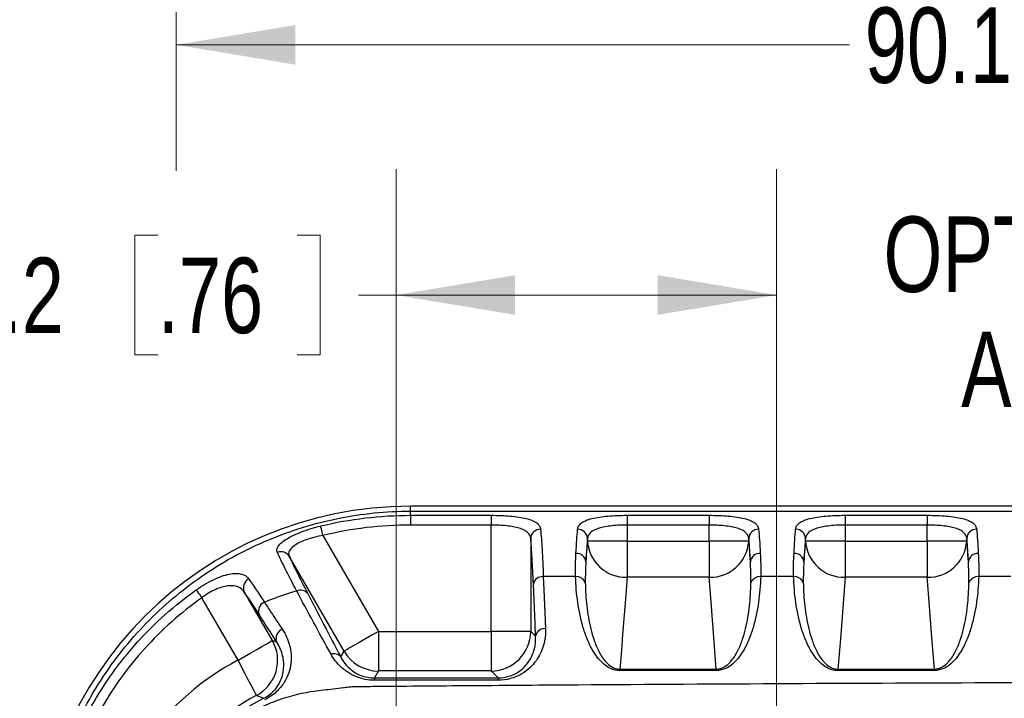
# Model space of a CAD drawing. Header units: millimetres. Extents: x 10 to 272, y 8 to 208.
# Tile 11 of 45: x 56 to 81, y 60 to 77. Entities that reach past the tile are written whole.
import ezdxf

# ---------------------------------------------------------------- set-up
doc = ezdxf.new("R2010")
doc.units = ezdxf.units.MM
doc.linetypes.add('CENTERX2', pattern=[20.32, 12.7, -2.54, 2.54, -2.54])
doc.styles.add('SLDTEXTSTYLE0', font='TXT', dxfattribs={"width": 0.75})
doc.dimstyles.new('SLDDIMSTYLE2', dxfattribs={"dimtxt": 1.905, "dimasz": 3, "dimexe": 0, "dimexo": 0.0625, "dimgap": 0.47625, "dimtad": 0, "dimtih": 1, "dimtoh": 1, "dimdec": 1, "dimlfac": 2, "dimrnd": 1e-09, "dimzin": 12, "dimdsep": 46, "dimtxsty": 'SLDTEXTSTYLE0', "dimsah": 1, "dimcen": 0.09, "dimadec": 0, "dimazin": 3, "dimtfac": 1, "dimtdec": 1, "dimtofl": 0, "dimtmove": 0, "dimatfit": 3, "dimfxl": 1, "dimfrac": 2, "dimtolj": 1, "dimtzin": 12, "dimarcsym": 0})

# ---------------------------------------------------------------- blocks, each defined once
blk = doc.blocks.new('_D_7')
at = {"color": 7, "linetype": 'Continuous', "lineweight": 18}
for p, q in [((105.481, 97.084), (105.481, 73.266)), ((60.411, 96.724), (60.411, 73.266)), ((83.866, 77.953), (83.286, 77.953)), ((83.286, 77.953), (83.286, 74.929)), ((88.793, 77.953), (89.373, 77.953)), ((89.373, 77.953), (89.373, 74.929)), ((60.411, 76.441), (77.392, 76.441)), ((105.481, 76.441), (90.34, 76.441)), ((83.286, 74.929), (83.866, 74.929)), ((89.373, 74.929), (88.793, 74.929))]:
    blk.add_line(p, q, dxfattribs=at)
for points in [[(60.411, 76.441), (63.411, 75.941), (63.411, 76.941)], [(105.481, 76.441), (102.481, 76.941), (102.481, 75.941)]]:
    blk.add_solid(points, dxfattribs=at)
at = {"color": 7, "linetype": 'Continuous', "lineweight": 18, "char_height": 1.905, "attachment_point": 1, "style": 'SLDTEXTSTYLE0'}
for s, insert in [('90.1', (77.779, 77.385)), ('3.55', (83.866, 77.385))]:
    blk.add_mtext(s, dxfattribs=dict(at, insert=insert))
blk = doc.blocks.new('_D_10')
at = {"color": 7, "linetype": 'Continuous', "lineweight": 18}
for p, q in [((65.955, 53.481), (65.955, 73.303)), ((75.555, 55.566), (75.555, 73.303)), ((59.945, 71.64), (59.364, 71.64)), ((59.364, 71.64), (59.364, 68.616)), ((63.464, 71.64), (64.044, 71.64)), ((64.044, 71.64), (64.044, 68.616)), ((65.955, 70.128), (65.011, 70.128)), ((75.555, 70.128), (65.955, 70.128)), ((59.364, 68.616), (59.945, 68.616)), ((64.044, 68.616), (63.464, 68.616))]:
    blk.add_line(p, q, dxfattribs=at)
for points in [[(65.955, 70.128), (68.955, 69.628), (68.955, 70.628)], [(75.555, 70.128), (72.555, 70.628), (72.555, 69.628)]]:
    blk.add_solid(points, dxfattribs=at)
at = {"color": 7, "linetype": 'Continuous', "lineweight": 18, "char_height": 1.905, "attachment_point": 1, "style": 'SLDTEXTSTYLE0'}
for s, insert in [('19.2', (53.857, 71.072)), ('.76', (59.945, 71.072))]:
    blk.add_mtext(s, dxfattribs=dict(at, insert=insert))
blk = doc.blocks.new('SW_NOTE_9')
at = {"color": 0, "linetype": 'Continuous', "lineweight": 0, "char_height": 1.905, "attachment_point": 2, "style": 'SLDTEXTSTYLE0'}
for s, insert in [('OPTICAL', (5.149, 2.456)), ('AXIS', (5.197, -0.449))]:
    blk.add_mtext(s, dxfattribs=dict(at, insert=insert))

msp = doc.modelspace()

# ---------------------------------------------------------------- linework, layer by layer
at = {"color": 7, "linetype": 'CENTERX2', "lineweight": 18}
msp.add_line((75.555, 42.073), (75.555, 66.519), dxfattribs=at)
at = {"color": 7, "linetype": 'Continuous', "lineweight": 25}
for p, q in [((66.318, 64.675), (66.318, 64.799)), ((84.818, 64.799), (66.318, 64.799)), ((66.318, 64.57), (66.318, 64.675)), ((66.318, 64.675), (84.818, 64.675)), ((66.318, 64.57), (68.353, 64.57)), ((66.318, 64.57), (66.318, 64.324)), ((68.353, 64.57), (68.353, 64.324)), ((71.784, 64.57), (73.853, 64.57)), ((71.784, 64.57), (71.784, 64.324)), ((73.853, 64.57), (73.853, 64.324)), ((77.284, 64.57), (79.353, 64.57)), ((77.284, 64.57), (77.284, 64.324)), ((79.353, 64.57), (79.353, 64.324)), ((68.353, 64.324), (66.318, 64.324)), ((68.353, 61.641), (68.353, 64.324)), ((71.784, 64.324), (71.784, 63.919)), ((73.853, 64.324), (71.784, 64.324)), ((73.853, 63.919), (73.853, 64.324)), ((77.284, 64.324), (77.284, 63.919)), ((79.353, 64.324), (77.284, 64.324)), ((79.353, 63.919), (79.353, 64.324)), ((64.111, 64.062), (65.509, 61.641)), ((69.352, 63.985), (69.352, 61.641)), ((70.785, 63.919), (70.785, 63.985)), ((71.784, 63.919), (70.785, 63.919)), ((71.784, 63.919), (71.784, 63.006)), ((71.784, 63.919), (73.853, 63.919)), ((74.852, 63.919), (73.853, 63.919)), ((73.853, 63.919), (73.853, 63.006)), ((74.852, 63.985), (74.852, 63.919)), ((76.285, 63.919), (76.285, 63.985)), ((77.284, 63.919), (76.285, 63.919)), ((77.284, 63.919), (77.284, 63.006)), ((77.284, 63.919), (79.353, 63.919)), ((80.352, 63.919), (79.353, 63.919)), ((79.353, 63.919), (79.353, 63.006)), ((80.352, 63.985), (80.352, 63.919)), ((64.643, 61.141), (63.261, 63.536)), ((70.484, 63.022), (69.67, 63.022)), ((73.853, 63.006), (71.784, 63.006)), ((75.984, 63.022), (75.153, 63.022)), ((79.353, 63.006), (77.284, 63.006)), ((81.467, 63.022), (80.653, 63.022)), ((62.127, 62.634), (62.833, 61.411)), ((61.968, 60.911), (61.056, 62.491)), ((65.509, 61.641), (65.509, 60.642)), ((65.509, 61.641), (68.353, 61.641)), ((69.352, 61.641), (68.353, 61.641)), ((68.353, 61.641), (68.353, 60.642)), ((69.352, 61.641), (69.474, 61.519)), ((64.559, 60.995), (64.643, 61.141)), ((65.509, 60.642), (65.407, 60.466)), ((68.353, 60.642), (65.509, 60.642)), ((68.528, 60.466), (68.353, 60.642)), ((71.602, 60.69), (71.602, 60.652)), ((71.602, 60.69), (74.034, 60.69)), ((74.034, 60.652), (71.602, 60.652)), ((74.034, 60.69), (74.034, 60.652)), ((77.102, 60.69), (77.102, 60.652)), ((77.102, 60.69), (79.534, 60.69)), ((79.534, 60.652), (77.102, 60.652)), ((79.534, 60.69), (79.534, 60.652)), ((65.407, 60.466), (65.407, 60.407)), ((65.407, 60.466), (68.528, 60.466)), ((68.528, 60.407), (65.407, 60.407)), ((68.528, 60.466), (68.528, 60.407))]:
    msp.add_line(p, q, dxfattribs=at)
at = {"color": 7, "linetype": 'Continuous', "lineweight": 25, "flags": 128}
for points in [[(64.111, 64.062), (64.101, 64.104), (64.091, 64.145), (64.081, 64.184), (64.073, 64.219), (64.066, 64.249), (64.06, 64.273), (64.055, 64.291), (64.053, 64.301)], [(70.744, 63.398), (70.772, 63.759), (70.785, 63.919)], [(74.852, 63.919), (74.882, 63.536), (74.893, 63.398)], [(76.244, 63.398), (76.272, 63.759), (76.285, 63.919)], [(80.352, 63.919), (80.382, 63.536), (80.393, 63.398)], [(69.67, 63.022), (69.683, 62.699), (69.724, 61.71)], [(71.784, 63.006), (71.741, 62.457), (71.671, 61.566), (71.639, 61.162), (71.602, 60.69)], [(74.034, 60.69), (73.972, 61.488), (73.902, 62.379), (73.859, 62.919), (73.853, 63.006)], [(77.284, 63.006), (77.241, 62.457), (77.171, 61.566), (77.139, 61.162), (77.102, 60.69)], [(79.534, 60.69), (79.472, 61.488), (79.402, 62.379), (79.359, 62.919), (79.353, 63.006)], [(60.915, 62.689), (60.923, 62.678), (60.934, 62.662), (60.949, 62.642), (60.966, 62.617), (60.987, 62.588), (61.009, 62.558), (61.032, 62.525), (61.056, 62.491)], [(69.474, 61.519), (69.461, 61.842), (69.42, 62.832)], [(65.509, 61.641), (65.343, 61.546), (65.184, 61.454), (65.037, 61.369), (64.907, 61.294), (64.799, 61.231), (64.718, 61.184), (64.665, 61.154), (64.643, 61.141)], [(61.968, 60.911), (62.133, 61.007), (62.292, 61.099), (62.439, 61.184), (62.569, 61.259), (62.677, 61.321), (62.759, 61.368), (62.812, 61.399), (62.833, 61.411)], [(61.968, 60.911), (62.056, 60.742), (62.141, 60.579), (62.219, 60.428), (62.288, 60.295), (62.346, 60.185), (62.389, 60.101), (62.417, 60.047), (62.429, 60.025)]]:
    msp.add_lwpolyline(points, dxfattribs=at)
at = {"color": 7, "linetype": 'Continuous', "lineweight": 25}
for centre, radius, start, end in [((66.318, 55.325), 9.474, 90, 180), ((69.597, 63.973), 0.246, 88.9454, 177.1401), ((70.539, 63.973), 0.246, 2.86, 91.0545), ((75.097, 63.973), 0.246, 88.9455, 177.14), ((76.039, 63.973), 0.246, 2.86, 91.0545), ((80.597, 63.973), 0.246, 88.9455, 177.14), ((71.758, 63.981), 0.976, 183.6317, 271.5073), ((73.878, 63.981), 0.976, 268.4927, 356.3683), ((77.258, 63.981), 0.976, 183.6317, 271.5073), ((79.378, 63.981), 0.976, 268.4927, 356.3683), ((63.054, 63.406), 0.244, 32.085, 112.361), ((70.507, 63.371), 0.238, 6.3707, 93.1086), ((75.13, 63.371), 0.238, 86.8913, 173.6294), ((76.007, 63.371), 0.238, 6.3706, 93.1087), ((80.63, 63.371), 0.238, 86.8914, 173.6293), ((62.347, 62.741), 0.245, 114.979, 205.7279), ((69.649, 62.79), 0.233, 84.8763, 169.8068), ((70.507, 62.786), 0.237, 20.3932, 95.6833), ((75.13, 62.786), 0.237, 84.3166, 159.6067), ((76.007, 62.786), 0.237, 20.3933, 95.6834), ((80.63, 62.786), 0.237, 84.3167, 159.6068), ((63.548, 62.458), 0.224, 37.4989, 116.2389), ((62.724, 62.154), 0.24, 111.8841, 201.2033), ((63.168, 61.464), 0.242, 109.4304, 200.395), ((68.351, 61.642), 1.001, 270.0817, 359.9183), ((69.703, 61.478), 0.233, 84.8763, 169.8068), ((61.966, 60.912), 1.001, 297.5661, 29.9137), ((65.509, 61.642), 1.001, 210.0427, 269.9573), ((64.951, 55.175), 6.466, 117.4798, 144.3815), ((64.391, 60.866), 0.212, 37.6906, 111.408), ((64.951, 55.175), 5.466, 117.4798, 144.3815)]:
    msp.add_arc(centre, radius, start, end, dxfattribs=at)
for points, knots in [([(57.013, 55.325), (57.012, 55.942), (57.072, 56.549), (57.249, 57.444), (57.322, 57.74), (57.5, 58.328), (57.603, 58.618), (57.952, 59.465), (58.238, 60.001), (58.745, 60.765), (58.928, 61.013), (59.315, 61.486), (59.518, 61.712), (59.946, 62.142), (60.17, 62.347), (60.639, 62.734), (60.885, 62.918), (61.648, 63.432), (62.183, 63.719), (63.021, 64.07), (63.306, 64.174), (63.89, 64.354), (64.189, 64.43), (64.789, 64.552), (65.092, 64.598), (65.702, 64.66), (66.01, 64.675), (66.318, 64.675)], [0, 0, 0, 0, 0.125, 0.125, 0.1875, 0.1875, 0.25, 0.25, 0.375, 0.375, 0.4375, 0.4375, 0.5, 0.5, 0.5625, 0.5625, 0.625, 0.625, 0.75, 0.75, 0.8125, 0.8125, 0.875, 0.875, 0.9375, 0.9375, 1, 1, 1, 1]), ([(64.053, 64.301), (64.424, 64.392), (64.801, 64.458), (65.556, 64.548), (65.936, 64.57), (66.318, 64.57)], [0, 0, 0, 0, 0.5, 0.5, 1, 1, 1, 1]), ([(68.353, 64.57), (68.521, 64.57), (68.687, 64.564), (68.914, 64.544), (68.988, 64.536), (69.123, 64.515), (69.184, 64.503), (69.298, 64.474), (69.349, 64.457), (69.436, 64.42), (69.473, 64.4), (69.534, 64.354), (69.557, 64.329), (69.59, 64.276), (69.599, 64.248), (69.602, 64.218)], [0, 0, 0, 0, 0.25, 0.25, 0.375, 0.375, 0.5, 0.5, 0.625, 0.625, 0.75, 0.75, 0.875, 0.875, 1, 1, 1, 1]), ([(70.535, 64.218), (70.537, 64.248), (70.547, 64.277), (70.58, 64.33), (70.603, 64.355), (70.694, 64.423), (70.783, 64.46), (70.953, 64.503), (71.016, 64.515), (71.151, 64.536), (71.223, 64.544), (71.375, 64.557), (71.455, 64.562), (71.617, 64.569), (71.7, 64.57), (71.784, 64.57)], [0, 0, 0, 0, 0.125, 0.125, 0.25, 0.25, 0.5, 0.5, 0.625, 0.625, 0.75, 0.75, 0.875, 0.875, 1, 1, 1, 1]), ([(73.853, 64.57), (74.021, 64.57), (74.187, 64.564), (74.414, 64.544), (74.488, 64.536), (74.623, 64.515), (74.684, 64.503), (74.798, 64.474), (74.849, 64.457), (74.936, 64.42), (74.973, 64.4), (75.034, 64.354), (75.057, 64.329), (75.09, 64.276), (75.099, 64.248), (75.102, 64.218)], [0, 0, 0, 0, 0.25, 0.25, 0.375, 0.375, 0.5, 0.5, 0.625, 0.625, 0.75, 0.75, 0.875, 0.875, 1, 1, 1, 1]), ([(76.035, 64.218), (76.037, 64.248), (76.047, 64.277), (76.08, 64.33), (76.103, 64.355), (76.194, 64.423), (76.283, 64.46), (76.453, 64.503), (76.516, 64.515), (76.651, 64.536), (76.723, 64.544), (76.875, 64.557), (76.955, 64.562), (77.117, 64.569), (77.2, 64.57), (77.284, 64.57)], [0, 0, 0, 0, 0.125, 0.125, 0.25, 0.25, 0.5, 0.5, 0.625, 0.625, 0.75, 0.75, 0.875, 0.875, 1, 1, 1, 1]), ([(79.353, 64.57), (79.521, 64.57), (79.687, 64.564), (79.914, 64.544), (79.988, 64.536), (80.123, 64.515), (80.184, 64.503), (80.298, 64.474), (80.349, 64.457), (80.436, 64.42), (80.473, 64.4), (80.534, 64.354), (80.557, 64.329), (80.59, 64.276), (80.599, 64.248), (80.602, 64.218)], [0, 0, 0, 0, 0.25, 0.25, 0.375, 0.375, 0.5, 0.5, 0.625, 0.625, 0.75, 0.75, 0.875, 0.875, 1, 1, 1, 1]), ([(62.961, 63.632), (62.949, 63.657), (62.946, 63.683), (62.954, 63.738), (62.967, 63.767), (63.028, 63.856), (63.103, 63.918), (63.256, 64.011), (63.315, 64.042), (63.442, 64.101), (63.51, 64.13), (63.656, 64.185), (63.733, 64.211), (63.89, 64.259), (63.971, 64.281), (64.053, 64.301)], [0, 0, 0, 0, 0.125, 0.125, 0.25, 0.25, 0.5, 0.5, 0.625, 0.625, 0.75, 0.75, 0.875, 0.875, 1, 1, 1, 1]), ([(66.318, 64.324), (65.945, 64.324), (65.575, 64.302), (64.839, 64.215), (64.474, 64.15), (64.111, 64.062)], [0, 0, 0, 0, 0.5, 0.5, 1, 1, 1, 1]), ([(69.352, 63.985), (69.348, 64.043), (69.322, 64.094), (69.249, 64.16), (69.219, 64.18), (69.149, 64.216), (69.108, 64.232), (69.017, 64.26), (68.967, 64.271), (68.859, 64.291), (68.8, 64.299), (68.618, 64.318), (68.486, 64.324), (68.353, 64.324)], [0, 0, 0, 0, 0.25, 0.25, 0.375, 0.375, 0.5, 0.5, 0.625, 0.625, 0.75, 0.75, 1, 1, 1, 1]), ([(69.602, 64.218), (69.614, 64.077), (69.626, 63.904), (69.649, 63.504), (69.66, 63.277), (69.67, 63.022)], [0, 0, 0, 0, 0.5, 0.5, 1, 1, 1, 1]), ([(71.784, 64.324), (71.717, 64.324), (71.652, 64.323), (71.523, 64.317), (71.459, 64.312), (71.337, 64.299), (71.28, 64.291), (71.171, 64.272), (71.12, 64.26), (70.984, 64.218), (70.912, 64.182), (70.815, 64.095), (70.789, 64.043), (70.785, 63.985)], [0, 0, 0, 0, 0.125, 0.125, 0.25, 0.25, 0.375, 0.375, 0.5, 0.5, 0.75, 0.75, 1, 1, 1, 1]), ([(74.852, 63.985), (74.848, 64.043), (74.822, 64.094), (74.749, 64.16), (74.719, 64.18), (74.649, 64.216), (74.608, 64.232), (74.517, 64.26), (74.467, 64.271), (74.359, 64.291), (74.3, 64.299), (74.118, 64.318), (73.986, 64.324), (73.853, 64.324)], [0, 0, 0, 0, 0.25, 0.25, 0.375, 0.375, 0.5, 0.5, 0.625, 0.625, 0.75, 0.75, 1, 1, 1, 1]), ([(77.284, 64.324), (77.217, 64.324), (77.152, 64.323), (77.023, 64.317), (76.959, 64.312), (76.837, 64.299), (76.78, 64.291), (76.671, 64.272), (76.62, 64.26), (76.484, 64.218), (76.412, 64.182), (76.315, 64.095), (76.289, 64.043), (76.285, 63.985)], [0, 0, 0, 0, 0.125, 0.125, 0.25, 0.25, 0.375, 0.375, 0.5, 0.5, 0.75, 0.75, 1, 1, 1, 1]), ([(80.352, 63.985), (80.348, 64.043), (80.322, 64.094), (80.249, 64.16), (80.219, 64.18), (80.149, 64.216), (80.108, 64.232), (80.017, 64.26), (79.967, 64.271), (79.859, 64.291), (79.8, 64.299), (79.618, 64.318), (79.486, 64.324), (79.353, 64.324)], [0, 0, 0, 0, 0.25, 0.25, 0.375, 0.375, 0.5, 0.5, 0.625, 0.625, 0.75, 0.75, 1, 1, 1, 1]), ([(64.111, 64.062), (64.046, 64.05), (63.982, 64.037), (63.857, 64.006), (63.795, 63.988), (63.679, 63.95), (63.625, 63.929), (63.524, 63.884), (63.477, 63.861), (63.356, 63.788), (63.299, 63.736), (63.255, 63.659), (63.247, 63.633), (63.244, 63.584), (63.25, 63.559), (63.261, 63.536)], [0, 0, 0, 0, 0.125, 0.125, 0.25, 0.25, 0.375, 0.375, 0.5, 0.5, 0.75, 0.75, 0.875, 0.875, 1, 1, 1, 1]), ([(63.449, 62.659), (63.34, 62.868), (63.243, 63.055), (63.08, 63.379), (63.013, 63.518), (62.961, 63.632)], [0, 0, 0, 0, 0.5, 0.5, 1, 1, 1, 1]), ([(63.261, 63.536), (63.311, 63.425), (63.375, 63.29), (63.53, 62.976), (63.621, 62.797), (63.726, 62.594)], [0, 0, 0, 0, 0.5, 0.5, 1, 1, 1, 1]), ([(60.915, 62.689), (60.986, 62.739), (61.059, 62.786), (61.203, 62.872), (61.275, 62.911), (61.417, 62.979), (61.488, 63.008), (61.621, 63.055), (61.685, 63.073), (61.806, 63.097), (61.862, 63.103), (61.965, 63.104), (62.012, 63.099), (62.139, 63.066), (62.202, 63.024), (62.244, 62.962)], [0, 0, 0, 0, 0.125, 0.125, 0.25, 0.25, 0.375, 0.375, 0.5, 0.5, 0.625, 0.625, 0.75, 0.75, 1, 1, 1, 1]), ([(71.602, 60.652), (71.517, 60.652), (71.435, 60.674), (71.299, 60.736), (71.241, 60.776), (71.139, 60.863), (71.096, 60.909), (71.017, 61.005), (70.983, 61.054), (70.887, 61.205), (70.836, 61.308), (70.747, 61.518), (70.71, 61.623), (70.614, 61.943), (70.57, 62.158), (70.508, 62.589), (70.49, 62.805), (70.484, 63.022)], [0, 0, 0, 0, 0.0625, 0.0625, 0.125, 0.125, 0.1875, 0.1875, 0.25, 0.25, 0.375, 0.375, 0.5, 0.5, 0.75, 0.75, 1, 1, 1, 1]), ([(70.729, 62.869), (70.733, 62.675), (70.744, 62.481), (70.787, 62.094), (70.819, 61.9), (70.889, 61.612), (70.916, 61.516), (70.982, 61.326), (71.02, 61.232), (71.115, 61.046), (71.17, 60.955), (71.288, 60.827), (71.333, 60.786), (71.418, 60.734), (71.449, 60.719), (71.522, 60.696), (71.561, 60.69), (71.602, 60.69)], [0, 0, 0, 0, 0.25, 0.25, 0.5, 0.5, 0.625, 0.625, 0.75, 0.75, 0.875, 0.875, 0.9375, 0.9375, 0.96875, 0.96875, 1, 1, 1, 1]), ([(75.153, 63.022), (75.146, 62.805), (75.129, 62.59), (75.067, 62.16), (75.024, 61.946), (74.928, 61.628), (74.892, 61.523), (74.803, 61.313), (74.752, 61.209), (74.657, 61.058), (74.622, 61.009), (74.544, 60.913), (74.5, 60.866), (74.399, 60.778), (74.34, 60.737), (74.202, 60.674), (74.12, 60.652), (74.034, 60.652)], [0, 0, 0, 0, 0.25, 0.25, 0.5, 0.5, 0.625, 0.625, 0.75, 0.75, 0.8125, 0.8125, 0.875, 0.875, 0.9375, 0.9375, 1, 1, 1, 1]), ([(74.034, 60.69), (74.075, 60.69), (74.116, 60.697), (74.188, 60.72), (74.219, 60.735), (74.306, 60.787), (74.35, 60.828), (74.429, 60.914), (74.462, 60.958), (74.521, 61.048), (74.547, 61.094), (74.617, 61.233), (74.656, 61.328), (74.721, 61.518), (74.748, 61.613), (74.818, 61.901), (74.849, 62.094), (74.892, 62.481), (74.904, 62.675), (74.907, 62.869)], [0, 0, 0, 0, 0.03125, 0.03125, 0.0625, 0.0625, 0.125, 0.125, 0.1875, 0.1875, 0.25, 0.25, 0.375, 0.375, 0.5, 0.5, 0.75, 0.75, 1, 1, 1, 1]), ([(77.102, 60.652), (77.017, 60.652), (76.935, 60.674), (76.799, 60.736), (76.741, 60.776), (76.639, 60.863), (76.596, 60.909), (76.517, 61.005), (76.483, 61.054), (76.387, 61.205), (76.336, 61.308), (76.247, 61.518), (76.21, 61.623), (76.114, 61.943), (76.07, 62.158), (76.008, 62.589), (75.99, 62.805), (75.984, 63.022)], [0, 0, 0, 0, 0.0625, 0.0625, 0.125, 0.125, 0.1875, 0.1875, 0.25, 0.25, 0.375, 0.375, 0.5, 0.5, 0.75, 0.75, 1, 1, 1, 1]), ([(76.229, 62.869), (76.233, 62.675), (76.244, 62.481), (76.287, 62.094), (76.319, 61.9), (76.389, 61.612), (76.416, 61.516), (76.482, 61.326), (76.52, 61.232), (76.615, 61.046), (76.67, 60.955), (76.788, 60.827), (76.833, 60.786), (76.918, 60.734), (76.949, 60.719), (77.022, 60.696), (77.061, 60.69), (77.102, 60.69)], [0, 0, 0, 0, 0.25, 0.25, 0.5, 0.5, 0.625, 0.625, 0.75, 0.75, 0.875, 0.875, 0.9375, 0.9375, 0.96875, 0.96875, 1, 1, 1, 1]), ([(80.653, 63.022), (80.646, 62.805), (80.629, 62.59), (80.567, 62.16), (80.524, 61.946), (80.428, 61.628), (80.392, 61.523), (80.303, 61.313), (80.252, 61.209), (80.157, 61.058), (80.122, 61.009), (80.044, 60.913), (80, 60.866), (79.899, 60.778), (79.84, 60.737), (79.702, 60.674), (79.62, 60.652), (79.534, 60.652)], [0, 0, 0, 0, 0.25, 0.25, 0.5, 0.5, 0.625, 0.625, 0.75, 0.75, 0.8125, 0.8125, 0.875, 0.875, 0.9375, 0.9375, 1, 1, 1, 1]), ([(79.534, 60.69), (79.575, 60.69), (79.616, 60.697), (79.688, 60.72), (79.719, 60.735), (79.806, 60.787), (79.85, 60.828), (79.929, 60.914), (79.962, 60.958), (80.021, 61.048), (80.047, 61.094), (80.117, 61.233), (80.156, 61.328), (80.221, 61.518), (80.248, 61.613), (80.318, 61.901), (80.349, 62.094), (80.392, 62.481), (80.404, 62.675), (80.407, 62.869)], [0, 0, 0, 0, 0.03125, 0.03125, 0.0625, 0.0625, 0.125, 0.125, 0.1875, 0.1875, 0.25, 0.25, 0.375, 0.375, 0.5, 0.5, 0.75, 0.75, 1, 1, 1, 1]), ([(58.273, 59.759), (58.601, 60.34), (58.987, 60.876), (59.648, 61.61), (59.883, 61.844), (60.381, 62.287), (60.643, 62.496), (60.915, 62.689)], [0, 0, 0, 0, 0.5, 0.5, 0.75, 0.75, 1, 1, 1, 1]), ([(62.127, 62.634), (62.089, 62.693), (62.036, 62.737), (61.896, 62.791), (61.813, 62.8), (61.666, 62.783), (61.615, 62.772), (61.508, 62.741), (61.451, 62.719), (61.338, 62.668), (61.281, 62.638), (61.167, 62.57), (61.111, 62.532), (61.056, 62.491)], [0, 0, 0, 0, 0.25, 0.25, 0.5, 0.5, 0.625, 0.625, 0.75, 0.75, 0.875, 0.875, 1, 1, 1, 1]), ([(63.449, 62.659), (63.312, 62.62), (63.175, 62.576), (62.903, 62.482), (62.767, 62.431), (62.634, 62.377)], [0, 0, 0, 0, 0.5, 0.5, 1, 1, 1, 1]), ([(64.314, 61.063), (64.163, 61.338), (64.017, 61.606), (63.729, 62.137), (63.588, 62.399), (63.449, 62.659)], [0, 0, 0, 0, 0.5, 0.5, 1, 1, 1, 1]), ([(63.726, 62.594), (63.861, 62.334), (63.997, 62.072), (64.274, 61.54), (64.415, 61.271), (64.559, 60.995)], [0, 0, 0, 0, 0.5, 0.5, 1, 1, 1, 1]), ([(61.056, 62.491), (60.791, 62.303), (60.537, 62.1), (60.052, 61.668), (59.824, 61.441), (59.181, 60.726), (58.806, 60.205), (58.487, 59.638)], [0, 0, 0, 0, 0.25, 0.25, 0.5, 0.5, 1, 1, 1, 1]), ([(62.634, 62.377), (62.689, 62.294), (62.744, 62.211), (62.799, 62.127), (62.894, 61.983), (62.99, 61.838), (63.087, 61.692)], [0, 0, 0, 0, 0.001000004, 0.001000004, 0.001000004, 0.00273034, 0.00273034, 0.00273034, 0.00273034]), ([(63.087, 61.692), (63.171, 61.566), (63.231, 61.431), (63.287, 61.216), (63.299, 61.142), (63.311, 60.991), (63.31, 60.913), (63.291, 60.756), (63.274, 60.676), (63.22, 60.515), (63.182, 60.433), (63.106, 60.311), (63.077, 60.271), (63.011, 60.191), (62.974, 60.151), (62.892, 60.075), (62.845, 60.038), (62.745, 59.97), (62.692, 59.939), (62.635, 59.911)], [0, 0, 0, 0, 0.25, 0.25, 0.375, 0.375, 0.5, 0.5, 0.625, 0.625, 0.75, 0.75, 0.8125, 0.8125, 0.875, 0.875, 0.9375, 0.9375, 1, 1, 1, 1]), ([(69.724, 61.71), (69.729, 61.57), (69.714, 61.432), (69.657, 61.228), (69.632, 61.159), (69.569, 61.027), (69.531, 60.962), (69.441, 60.837), (69.388, 60.775), (69.264, 60.661), (69.195, 60.609), (69.033, 60.516), (68.942, 60.477), (68.743, 60.422), (68.637, 60.407), (68.528, 60.407)], [0, 0, 0, 0, 0.25, 0.25, 0.375, 0.375, 0.5, 0.5, 0.625, 0.625, 0.75, 0.75, 0.875, 0.875, 1, 1, 1, 1]), ([(62.613, 59.953), (62.664, 59.978), (62.711, 60.006), (62.796, 60.07), (62.833, 60.102), (62.897, 60.168), (62.925, 60.202), (62.972, 60.269), (62.993, 60.302), (63.046, 60.401), (63.071, 60.466), (63.105, 60.593), (63.115, 60.655), (63.124, 60.777), (63.122, 60.837), (63.11, 60.954), (63.099, 61.011), (63.053, 61.177), (63.005, 61.281), (62.941, 61.379)], [0, 0, 0, 0, 0.0625, 0.0625, 0.125, 0.125, 0.1875, 0.1875, 0.25, 0.25, 0.375, 0.375, 0.5, 0.5, 0.625, 0.625, 0.75, 0.75, 1, 1, 1, 1]), ([(62.833, 61.411), (62.861, 61.403), (62.889, 61.395), (62.917, 61.387), (62.925, 61.384), (62.933, 61.382), (62.941, 61.379)], [0.001932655, 0.001932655, 0.001932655, 0.001932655, 0.005368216, 0.005368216, 0.005368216, 0.006374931, 0.006374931, 0.006374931, 0.006374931]), ([(68.528, 60.466), (68.625, 60.466), (68.72, 60.482), (68.888, 60.534), (68.962, 60.569), (69.152, 60.69), (69.241, 60.788), (69.373, 60.988), (69.417, 61.093), (69.47, 61.305), (69.479, 61.412), (69.474, 61.519)], [0, 0, 0, 0, 0.125, 0.125, 0.25, 0.25, 0.5, 0.5, 0.75, 0.75, 1, 1, 1, 1]), ([(64.959, 60.495), (64.876, 60.527), (64.801, 60.567), (64.668, 60.653), (64.61, 60.7), (64.453, 60.847), (64.375, 60.952), (64.314, 61.063)], [0, 0, 0, 0, 0.25, 0.25, 0.5, 0.5, 1, 1, 1, 1]), ([(64.559, 60.995), (64.589, 60.936), (64.625, 60.879), (64.714, 60.767), (64.768, 60.713), (64.9, 60.611), (64.98, 60.562), (65.126, 60.508), (65.18, 60.492), (65.291, 60.472), (65.348, 60.466), (65.407, 60.466)], [0, 0, 0, 0, 0.25, 0.25, 0.5, 0.5, 0.75, 0.75, 0.875, 0.875, 1, 1, 1, 1]), ([(64.877, 60.25), (64.905, 60.251), (64.932, 60.251), (64.988, 60.251), (65.071, 60.252), (65.266, 60.254), (65.655, 60.257), (66.433, 60.264), (67.99, 60.277), (69.324, 60.287), (71.992, 60.306), (73.771, 60.316), (77.328, 60.335), (79.107, 60.343), (81.775, 60.352), (82.665, 60.355), (83.999, 60.358), (84.666, 60.36), (85.444, 60.362), (85.778, 60.362), (86, 60.363), (86.111, 60.364), (86.222, 60.361)], [0, 0, 0, 0, 0.003906, 0.003906, 0.007812, 0.015625, 0.03125, 0.0625, 0.125, 0.25, 0.25, 0.5, 0.5, 0.75, 0.75, 0.875, 0.875, 0.9375, 0.96875, 0.984375, 0.984375, 1, 1, 1, 1]), ([(65.407, 60.407), (65.328, 60.407), (65.25, 60.415), (65.098, 60.445), (65.026, 60.468), (64.959, 60.495)], [0, 0, 0, 0, 0.5, 0.5, 1, 1, 1, 1]), ([(59.721, 55.183), (59.726, 55.224), (59.73, 55.266), (59.739, 55.349), (59.746, 55.391), (59.754, 55.474), (59.757, 55.516), (59.764, 55.578), (59.766, 55.599), (59.77, 55.641), (59.771, 55.662), (59.775, 55.724), (59.779, 55.766), (59.785, 55.828), (59.788, 55.849), (59.791, 55.891), (59.792, 55.912), (59.798, 55.974), (59.804, 56.015), (59.816, 56.098), (59.823, 56.139), (59.86, 56.345), (59.899, 56.509), (59.994, 56.831), (60.05, 56.988), (60.176, 57.296), (60.246, 57.446), (60.403, 57.741), (60.489, 57.886), (60.676, 58.165), (60.777, 58.3), (60.991, 58.559), (61.105, 58.683), (61.345, 58.918), (61.471, 59.03), (61.734, 59.24), (61.871, 59.338), (62.153, 59.52), (62.3, 59.604), (62.599, 59.754), (62.751, 59.822), (63.063, 59.94), (63.222, 59.992), (63.465, 60.056), (63.547, 60.075), (63.712, 60.108), (63.795, 60.12), (63.961, 60.145), (64.044, 60.154), (64.21, 60.173), (64.294, 60.183), (64.46, 60.203), (64.543, 60.213), (64.668, 60.229), (64.71, 60.234), (64.793, 60.243), (64.835, 60.247), (64.877, 60.25)], [0, 0, 0, 0, 0.015625, 0.015625, 0.03125, 0.03125, 0.046875, 0.046875, 0.054688, 0.054688, 0.0625, 0.0625, 0.078125, 0.078125, 0.085938, 0.085938, 0.09375, 0.09375, 0.109375, 0.109375, 0.125, 0.125, 0.1875, 0.1875, 0.25, 0.25, 0.3125, 0.3125, 0.375, 0.375, 0.4375, 0.4375, 0.5, 0.5, 0.5625, 0.5625, 0.625, 0.625, 0.6875, 0.6875, 0.75, 0.75, 0.8125, 0.8125, 0.84375, 0.84375, 0.875, 0.875, 0.90625, 0.90625, 0.9375, 0.9375, 0.96875, 0.96875, 0.984375, 0.984375, 1, 1, 1, 1]), ([(60.564, 58.178), (60.693, 58.368), (60.835, 58.549), (61.14, 58.891), (61.305, 59.053), (61.821, 59.499), (62.2, 59.75), (62.613, 59.953)], [0, 0, 0, 0, 0.25, 0.25, 0.5, 0.5, 1, 1, 1, 1]), ([(62.613, 59.953), (62.576, 59.967), (62.54, 59.982), (62.504, 59.996), (62.479, 60.006), (62.454, 60.015), (62.429, 60.025)], [0.000151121, 0.000151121, 0.000151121, 0.000151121, 0.005169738, 0.005169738, 0.005169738, 0.00860464, 0.00860464, 0.00860464, 0.00860464])]:
    msp.add_open_spline(points, degree=3, knots=knots, dxfattribs=at)
for points in [[(70.494, 63.609), (70.507, 63.851), (70.52, 64.055), (70.535, 64.218)], [(75.102, 64.218), (75.116, 64.055), (75.13, 63.851), (75.143, 63.609)], [(75.994, 63.609), (76.007, 63.851), (76.02, 64.055), (76.035, 64.218)], [(80.602, 64.218), (80.616, 64.055), (80.63, 63.851), (80.643, 63.609)], [(69.42, 62.832), (69.41, 63.079), (69.388, 63.517), (69.364, 63.848), (69.352, 63.985)], [(70.785, 63.985), (70.77, 63.827), (70.757, 63.631), (70.744, 63.398)], [(74.893, 63.398), (74.88, 63.631), (74.866, 63.827), (74.852, 63.985)], [(76.285, 63.985), (76.27, 63.827), (76.257, 63.631), (76.244, 63.398)], [(80.393, 63.398), (80.38, 63.631), (80.366, 63.827), (80.352, 63.985)], [(70.484, 63.022), (70.477, 63.237), (70.484, 63.433), (70.494, 63.609)], [(75.143, 63.609), (75.152, 63.433), (75.159, 63.237), (75.153, 63.022)], [(75.984, 63.022), (75.977, 63.237), (75.984, 63.433), (75.994, 63.609)], [(80.643, 63.609), (80.652, 63.433), (80.659, 63.237), (80.653, 63.022)], [(70.744, 63.398), (70.734, 63.236), (70.726, 63.06), (70.729, 62.869)], [(74.907, 62.869), (74.91, 63.06), (74.902, 63.236), (74.893, 63.398)], [(76.244, 63.398), (76.234, 63.236), (76.226, 63.06), (76.229, 62.869)], [(80.407, 62.869), (80.41, 63.06), (80.402, 63.236), (80.393, 63.398)], [(62.244, 62.962), (62.356, 62.8), (62.486, 62.604), (62.634, 62.377)], [(62.5, 62.067), (62.358, 62.288), (62.234, 62.477), (62.127, 62.634)], [(62.941, 61.379), (62.793, 61.611), (62.646, 61.84), (62.5, 62.067)]]:
    msp.add_open_spline(points, degree=3, dxfattribs=at)

# ---------------------------------------------------------------- block references
at = {"color": 7, "linetype": 'Continuous', "lineweight": 0}
msp.add_blockref('SW_NOTE_9', (77.19, 69.654), dxfattribs=at)

# ---------------------------------------------------------------- dimensions: what is measured, and where the dimension line sits
at = {"color": 7, "linetype": 'Continuous', "lineweight": 18}
for base, p1, p2, picture, middle in [((60.411, 76.441), (105.481, 98.354), (60.411, 97.994), '_D_7', (83.866, 76.441)), ((65.955, 70.128), (75.555, 54.296), (65.955, 52.211), '_D_10', (59.241, 70.128))]:
    dim = msp.add_linear_dim(base=base, p1=p1, p2=p2, dimstyle='SLDDIMSTYLE2', dxfattribs=at)
    dim.commit()
    dim.dimension.update_dxf_attribs({"geometry": picture, "text_midpoint": middle, "dimtype": 160})

doc.saveas('drawing.dxf')
